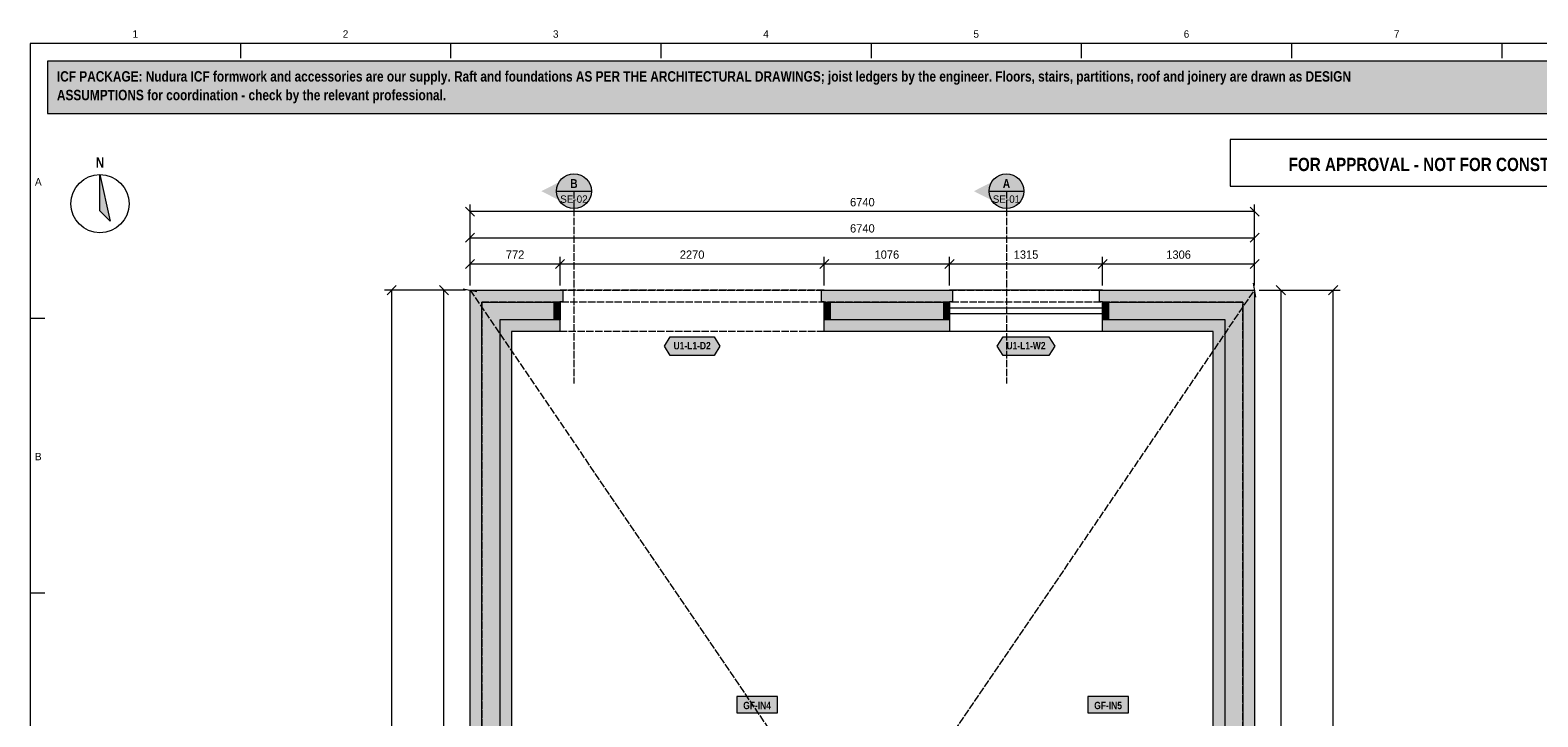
# Model space of a CAD drawing. Header units: millimetres. Extents: x 17 to 413, y 4 to 292.
# Tile 4 of 5: x 20 to 279, y 174 to 292. Entities that reach past the tile are written whole.
import ezdxf
from ezdxf.enums import TextEntityAlignment as Align

# ---------------------------------------------------------------- set-up
doc = ezdxf.new("R2010")
doc.units = ezdxf.units.MM
doc.linetypes.add('DASHED', pattern=[1.524, 1.27, -0.254])
for name, color, linetype in [('FILL-C_B2B2B5', 7, 'Continuous'), ('FILL-EPS', 7, 'Continuous'), ('FILL-INK', 7, 'Continuous'), ('FILL-RED', 7, 'Continuous'), ('FILL-TEAL_DK', 7, 'Continuous'), ('FILL-WHITE', 7, 'Continuous'), ('LINE-C_85297A', 7, 'Continuous'), ('LINE-C_85297A-DASH', 7, 'DASHED'), ('LINE-INK', 7, 'Continuous'), ('LINE-INK-DASH', 7, 'DASHED'), ('LINE-RED', 7, 'Continuous'), ('LINE-RED-DASH', 7, 'DASHED'), ('LINE-STEEL_GREY', 7, 'Continuous'), ('LINE-STEEL_GREY-DASH', 7, 'DASHED'), ('LINE-TEAL_DK', 7, 'Continuous'), ('TEXT-INK', 7, 'Continuous'), ('TEXT-RED', 7, 'Continuous'), ('TEXT-STEEL_GREY', 7, 'Continuous'), ('TEXT-TEAL_DK', 7, 'Continuous')]:
    doc.layers.add(name, color=color, linetype=linetype)
doc.styles.add('OpenSansCondensed-Bold', font='OpenSansCondensed-Bold.ttf')

msp = doc.modelspace()

# ---------------------------------------------------------------- hatches: boundary and pattern name
at = {"layer": 'FILL-C_B2B2B5', "true_color": 0xb2b2b5}
h = msp.add_hatch(color=253, dxfattribs=at)
h.dxf.hatch_style = 1
h.paths.add_polyline_path([(111.04, 242.57), (100.68, 242.57), (100.68, 54.93), (126.42, 54.93), (126.42, 51.88), (97.63, 51.88), (97.63, 245.62), (111.04, 245.62)])
h = msp.add_hatch(color=253, dxfattribs=at)
h.dxf.hatch_style = 1
h.paths.add_polyline_path([(177.96, 242.57), (156.45, 242.57), (156.45, 245.62), (177.96, 245.62)])
h = msp.add_hatch(color=253, dxfattribs=at)
h.dxf.hatch_style = 1
h.paths.add_polyline_path([(204.27, 245.62), (228.37, 245.62), (228.37, 51.88), (213.26, 51.88), (213.26, 54.93), (225.32, 54.93), (225.32, 242.57), (204.27, 242.57)])
at = {"layer": 'FILL-EPS', "true_color": 0xccffff}
h = msp.add_hatch(color=7, dxfattribs=at)
h.dxf.hatch_style = 1
h.paths.add_polyline_path([(95.6, 247.65), (111.54, 247.65), (111.54, 245.64), (111.04, 245.64), (111.04, 245.62), (97.63, 245.62), (97.63, 51.88), (126.42, 51.88), (126.42, 51.86), (126.92, 51.86), (126.92, 49.85), (95.6, 49.85)])
h = msp.add_hatch(color=7, dxfattribs=at)
h.dxf.hatch_style = 1
h.paths.add_polyline_path([(178.46, 245.64), (177.96, 245.64), (177.96, 245.62), (156.45, 245.62), (156.45, 245.64), (155.95, 245.64), (155.95, 247.65), (178.46, 247.65)])
h = msp.add_hatch(color=7, dxfattribs=at)
h.dxf.hatch_style = 1
h.paths.add_polyline_path([(204.27, 245.64), (203.77, 245.64), (203.77, 247.65), (230.4, 247.65), (230.4, 49.85), (212.76, 49.85), (212.76, 51.86), (213.26, 51.86), (213.26, 51.88), (228.37, 51.88), (228.37, 245.62), (204.27, 245.62)])
h = msp.add_hatch(color=7, dxfattribs=at)
h.dxf.hatch_style = 1
h.paths.add_polyline_path([(111.04, 240.54), (102.71, 240.54), (102.71, 56.96), (126.42, 56.96), (126.42, 54.93), (100.68, 54.93), (100.68, 242.57), (111.04, 242.57)])
h = msp.add_hatch(color=7, dxfattribs=at)
h.dxf.hatch_style = 1
h.paths.add_polyline_path([(177.96, 240.54), (156.45, 240.54), (156.45, 242.57), (177.96, 242.57)])
h = msp.add_hatch(color=7, dxfattribs=at)
h.dxf.hatch_style = 1
h.paths.add_polyline_path([(223.29, 240.54), (204.27, 240.54), (204.27, 242.57), (225.32, 242.57), (225.32, 54.93), (213.26, 54.93), (213.26, 56.96), (223.29, 56.96)])
at = {"layer": 'FILL-INK', "true_color": 0x14141a}
h = msp.add_hatch(color=250, dxfattribs=at)
h.dxf.hatch_style = 1
h.paths.add_polyline_path([(32, 267.5), (33.75, 259.5), (32, 261.25)])
at = {"layer": 'FILL-RED', "true_color": 0xb81a1f}
h = msp.add_hatch(color=242, dxfattribs=at)
h.dxf.hatch_style = 1
h.paths.add_polyline_path([(107.84, 264.65), (113.44, 261.8), (113.44, 267.5)])
h = msp.add_hatch(color=242, dxfattribs=at)
h.dxf.hatch_style = 1
h.paths.add_polyline_path([(182.16, 264.65), (187.76, 261.8), (187.76, 267.5)])
at = {"layer": 'FILL-TEAL_DK', "true_color": 0x006b5c}
h = msp.add_hatch(color=126, dxfattribs=at)
h.dxf.hatch_style = 1
h.paths.add_polyline_path([(110.05, 245.61), (111.05, 245.61), (111.05, 242.57), (110.05, 242.57)])
h = msp.add_hatch(color=126, dxfattribs=at)
h.dxf.hatch_style = 1
h.paths.add_polyline_path([(156.45, 245.61), (157.45, 245.61), (157.45, 242.57), (156.45, 242.57)])
h = msp.add_hatch(color=126, dxfattribs=at)
h.dxf.hatch_style = 1
h.paths.add_polyline_path([(176.97, 245.61), (177.97, 245.61), (177.97, 242.57), (176.97, 242.57)])
h = msp.add_hatch(color=126, dxfattribs=at)
h.dxf.hatch_style = 1
h.paths.add_polyline_path([(204.27, 242.57), (204.27, 245.61), (205.27, 245.61), (205.27, 242.57), (204.27, 242.57)])
at = {"layer": 'FILL-WHITE', "true_color": 0xfff5f0}
h = msp.add_hatch(color=7, dxfattribs=at)
h.dxf.hatch_style = 1
h.paths.add_polyline_path([(23, 278), (307, 278), (307, 287), (23, 287)])
at = {"layer": 'FILL-WHITE', "true_color": 0xffffff}
h = msp.add_hatch(color=7, dxfattribs=at)
h.dxf.hatch_style = 1
h.paths.add_polyline_path([(116.44, 264.65), (116.34, 265.43), (116.04, 266.15), (115.56, 266.77), (114.94, 267.25), (114.22, 267.55), (113.44, 267.65), (112.66, 267.55), (111.94, 267.25), (111.32, 266.77), (110.84, 266.15), (110.54, 265.43), (110.44, 264.65), (110.54, 263.87), (110.84, 263.15), (111.32, 262.53), (111.94, 262.05), (112.66, 261.75), (113.44, 261.65), (114.22, 261.75), (114.94, 262.05), (115.56, 262.53), (116.04, 263.15), (116.34, 263.87)])
h = msp.add_hatch(color=7, dxfattribs=at)
h.dxf.hatch_style = 1
h.paths.add_polyline_path([(190.76, 264.65), (190.66, 265.43), (190.36, 266.15), (189.88, 266.77), (189.26, 267.25), (188.54, 267.55), (187.76, 267.65), (186.98, 267.55), (186.26, 267.25), (185.64, 266.77), (185.16, 266.15), (184.86, 265.43), (184.76, 264.65), (184.86, 263.87), (185.16, 263.15), (185.64, 262.53), (186.26, 262.05), (186.98, 261.75), (187.76, 261.65), (188.54, 261.75), (189.26, 262.05), (189.88, 262.53), (190.36, 263.15), (190.66, 263.87)])
h = msp.add_hatch(color=7, dxfattribs=at)
h.dxf.hatch_style = 1
h.paths.add_polyline_path([(128.99, 238.04), (129.99, 239.64), (137.51, 239.64), (138.51, 238.04), (137.51, 236.44), (129.99, 236.44)])
h = msp.add_hatch(color=7, dxfattribs=at)
h.dxf.hatch_style = 1
h.paths.add_polyline_path([(186.18, 238.04), (187.18, 239.64), (195.06, 239.64), (196.06, 238.04), (195.06, 236.44), (187.18, 236.44)])
h = msp.add_hatch(color=7, dxfattribs=at)
h.dxf.hatch_style = 1
h.paths.add_polyline_path([(141.42, 175.11), (148.41, 175.11), (148.41, 177.87), (141.42, 177.87)])
h = msp.add_hatch(color=7, dxfattribs=at)
h.dxf.hatch_style = 1
h.paths.add_polyline_path([(201.72, 175.11), (208.71, 175.11), (208.71, 177.87), (201.72, 177.87)])

# ---------------------------------------------------------------- linework, layer by layer
at = {"layer": 'LINE-C_85297A', "lineweight": 5}
for p, q in [((230.62, 246.47), (230.18, 248.83)), ((94.42, 247.87), (96.78, 247.43))]:
    msp.add_line(p, q, dxfattribs=at)
at = {"layer": 'LINE-C_85297A-DASH', "lineweight": 5}
for p, q in [((95.6, 49.85), (230.4, 247.65)), ((95.6, 247.65), (230.4, 49.85))]:
    msp.add_line(p, q, dxfattribs=at)
at = {"layer": 'LINE-INK', "lineweight": 5}
for p, q in [((56.12, 290), (56.12, 287.5)), ((92.25, 290), (92.25, 287.5)), ((128.38, 290), (128.38, 287.5)), ((164.5, 290), (164.5, 287.5)), ((200.62, 290), (200.62, 287.5)), ((236.75, 290), (236.75, 287.5)), ((272.88, 290), (272.88, 287.5)), ((96.38, 260.37), (94.82, 261.93)), ((95.6, 248.45), (95.6, 262.35)), ((231.18, 260.37), (229.62, 261.93)), ((230.4, 248.45), (230.4, 262.35)), ((230.4, 261.15), (95.6, 261.15)), ((94.82, 255.87), (96.38, 257.43)), ((95.6, 248.45), (95.6, 257.85)), ((95.6, 256.65), (230.4, 256.65)), ((229.62, 255.87), (231.18, 257.43)), ((230.4, 248.45), (230.4, 257.85)), ((94.82, 251.37), (96.38, 252.93)), ((95.6, 248.45), (95.6, 253.35)), ((95.6, 252.15), (230.4, 252.15)), ((110.27, 251.37), (111.83, 252.93)), ((111.05, 248.45), (111.05, 253.35)), ((155.67, 251.37), (157.23, 252.93)), ((156.45, 248.45), (156.45, 253.35)), ((177.19, 251.37), (178.75, 252.93)), ((177.97, 248.45), (177.97, 253.35)), ((203.49, 251.37), (205.05, 252.93)), ((204.27, 248.45), (204.27, 253.35)), ((229.62, 251.37), (231.18, 252.93)), ((230.4, 248.45), (230.4, 253.35)), ((94.8, 247.65), (80.9, 247.65)), ((82.88, 248.43), (81.32, 246.87)), ((82.1, 247.65), (82.1, 49.85)), ((94.8, 247.65), (89.9, 247.65)), ((91.88, 246.87), (90.32, 248.43)), ((91.1, 49.85), (91.1, 247.65)), ((204.27, 247.65), (177.97, 247.65)), ((231.2, 247.65), (236.1, 247.65)), ((231.2, 247.65), (245.1, 247.65)), ((234.12, 248.43), (235.68, 246.87)), ((234.9, 247.65), (234.9, 49.85)), ((243.12, 246.87), (244.68, 248.43)), ((243.9, 49.85), (243.9, 247.65)), ((204.27, 244.59), (177.97, 244.59)), ((204.27, 243.59), (177.97, 243.59)), ((20, 242.83), (22.5, 242.83)), ((204.27, 240.54), (177.97, 240.54)), ((20, 195.67), (22.5, 195.67))]:
    msp.add_line(p, q, dxfattribs=at)
for points in [[(20, 7), (413, 7), (413, 290), (20, 290)], [(32, 267.5), (33.75, 259.5), (32, 261.25)], [(95.6, 49.85), (95.6, 247.65), (111.54, 247.65), (111.54, 245.64), (111.04, 245.64), (111.04, 240.54), (102.71, 240.54), (102.71, 56.96), (126.42, 56.96), (126.42, 51.86), (126.92, 51.86), (126.92, 49.85)], [(178.46, 247.65), (178.46, 245.64), (177.96, 245.64), (177.96, 240.54), (156.45, 240.54), (156.45, 245.64), (155.95, 245.64), (155.95, 247.65)], [(223.29, 56.96), (223.29, 240.54), (204.27, 240.54), (204.27, 245.64), (203.77, 245.64), (203.77, 247.65), (230.4, 247.65), (230.4, 49.85), (212.76, 49.85), (212.76, 51.86), (213.26, 51.86), (213.26, 56.96)], [(141.42, 175.11), (148.41, 175.11), (148.41, 177.87), (141.42, 177.87)], [(201.72, 175.11), (208.71, 175.11), (208.71, 177.87), (201.72, 177.87)]]:
    msp.add_lwpolyline(points, close=True, dxfattribs=at)
msp.add_circle((32, 262.5), 5, dxfattribs=at)
at = {"layer": 'LINE-INK-DASH', "lineweight": 5}
for p, q in [((156.45, 247.65), (111.05, 247.65)), ((156.45, 240.54), (111.05, 240.54))]:
    msp.add_line(p, q, dxfattribs=at)
at = {"layer": 'LINE-RED', "lineweight": 5}
for p, q in [((110.44, 264.65), (116.44, 264.65)), ((184.76, 264.65), (190.76, 264.65))]:
    msp.add_line(p, q, dxfattribs=at)
for points in [[(23, 278), (307, 278), (307, 287), (23, 287)], [(226.21, 265.5), (303, 265.5), (303, 273.5), (226.21, 273.5)]]:
    msp.add_lwpolyline(points, close=True, dxfattribs=at)
for centre in [(113.44, 264.65), (187.76, 264.65)]:
    msp.add_circle(centre, 3, dxfattribs=at)
at = {"layer": 'LINE-RED-DASH', "lineweight": 5}
for p, q in [((113.44, 264.65), (113.44, 231.65)), ((187.76, 264.65), (187.76, 231.65))]:
    msp.add_line(p, q, dxfattribs=at)
at = {"layer": 'LINE-STEEL_GREY', "lineweight": 5}
for points in [[(111.04, 242.57), (100.68, 242.57), (100.68, 54.93), (126.42, 54.93), (126.42, 51.88), (97.63, 51.88), (97.63, 245.62), (111.04, 245.62)], [(177.96, 242.57), (156.45, 242.57), (156.45, 245.62), (177.96, 245.62)], [(204.27, 245.62), (228.37, 245.62), (228.37, 51.88), (213.26, 51.88), (213.26, 54.93), (225.32, 54.93), (225.32, 242.57), (204.27, 242.57)]]:
    msp.add_lwpolyline(points, close=True, dxfattribs=at)
at = {"layer": 'LINE-STEEL_GREY-DASH', "lineweight": 5}
for points in [[(95.6, 247.65), (95.58, 247.67), (95.6, 247.65), (230.4, 247.65), (230.4, 49.85), (230.41, 49.84), (230.45, 49.8), (230.42, 49.83), (230.41, 49.84), (230.41, 49.84), (230.4, 49.85), (230.4, 49.85), (95.6, 49.85)], [(230.4, 247.65), (230.41, 247.66), (230.41, 247.66), (230.43, 247.68), (230.41, 247.66), (230.4, 247.65)], [(228.37, 51.88), (228.37, 245.62), (97.63, 245.62), (97.63, 51.88)]]:
    msp.add_lwpolyline(points, close=True, dxfattribs=at)
at = {"layer": 'LINE-TEAL_DK', "lineweight": 5}
for points in [[(110.05, 245.61), (111.05, 245.61), (111.05, 242.57), (110.05, 242.57)], [(156.45, 245.61), (157.45, 245.61), (157.45, 242.57), (156.45, 242.57)], [(176.97, 245.61), (177.97, 245.61), (177.97, 245.61), (177.97, 245.61), (177.97, 242.57), (177.97, 242.57), (177.97, 242.57), (176.97, 242.57)], [(204.27, 242.57), (204.27, 245.61), (204.27, 245.61), (204.27, 245.61), (205.27, 245.61), (205.27, 245.61), (205.27, 245.61), (205.27, 242.57), (205.27, 242.57), (205.27, 242.57), (204.27, 242.57), (204.27, 242.57)], [(128.99, 238.04), (129.99, 239.64), (137.51, 239.64), (138.51, 238.04), (137.51, 236.44), (129.99, 236.44)], [(186.18, 238.04), (187.18, 239.64), (195.06, 239.64), (196.06, 238.04), (195.06, 236.44), (187.18, 236.44)]]:
    msp.add_lwpolyline(points, close=True, dxfattribs=at)

# ---------------------------------------------------------------- texts
at = {"layer": 'TEXT-INK', "style": 'OpenSansCondensed-Bold'}
for s, p in [('ICF PACKAGE: Nudura ICF formwork and accessories are our supply. Raft and foundations AS PER THE ARCHITECTURAL DRAWINGS; joist ledgers by the engineer. Floors, stairs, partitions, roof and joinery are drawn as DESIGN', (24.6, 283.47)), ('ASSUMPTIONS for coordination - check by the relevant professional.', (24.6, 280.27))]:
    msp.add_text(s, height=1.778, dxfattribs=at).set_placement(p)
for s, height, p in [('N', 1.78, (32, 268.7)), ('GF-IN4', 1.27, (144.91, 175.71)), ('GF-IN5', 1.27, (205.22, 175.71))]:
    msp.add_text(s, height=height, dxfattribs=at).set_placement(p, align=Align.CENTER)
at = {"layer": 'TEXT-INK'}
for s, p in [('6740', (163, 262.05)), ('6740', (163, 257.55)), ('772', (103.33, 253.05)), ('2270', (133.75, 253.05)), ('1076', (167.21, 253.05)), ('1315', (191.12, 253.05)), ('1306', (217.34, 253.05))]:
    msp.add_text(s, height=1.422, dxfattribs=at).set_placement(p, align=Align.CENTER)
at = {"layer": 'TEXT-RED', "style": 'OpenSansCondensed-Bold'}
for s, height, p in [('FOR APPROVAL - NOT FOR CONSTRUCTION', 2.286, (264.6, 268.1)), ('B', 1.52, (113.44, 265.2)), ('A', 1.52, (187.76, 265.2))]:
    msp.add_text(s, height=height, dxfattribs=at).set_placement(p, align=Align.CENTER)
at = {"layer": 'TEXT-RED'}
for s, p in [('SE-02', (113.44, 262.65)), ('SE-01', (187.76, 262.65))]:
    msp.add_text(s, height=1.27, dxfattribs=at).set_placement(p, align=Align.CENTER)
at = {"layer": 'TEXT-STEEL_GREY'}
for s, p in [('1', (38.06, 291)), ('2', (74.19, 291)), ('3', (110.31, 291)), ('4', (146.44, 291)), ('5', (182.56, 291)), ('6', (218.69, 291)), ('7', (254.81, 291)), ('A', (21.4, 265.62)), ('B', (21.4, 218.45))]:
    msp.add_text(s, height=1.27, dxfattribs=at).set_placement(p, align=Align.CENTER)
at = {"layer": 'TEXT-TEAL_DK', "style": 'OpenSansCondensed-Bold'}
for s, p in [('U1-L1-D2', (133.75, 237.49)), ('U1-L1-W2', (191.12, 237.49))]:
    msp.add_text(s, height=1.27, dxfattribs=at).set_placement(p, align=Align.CENTER)

doc.saveas('drawing.dxf')
